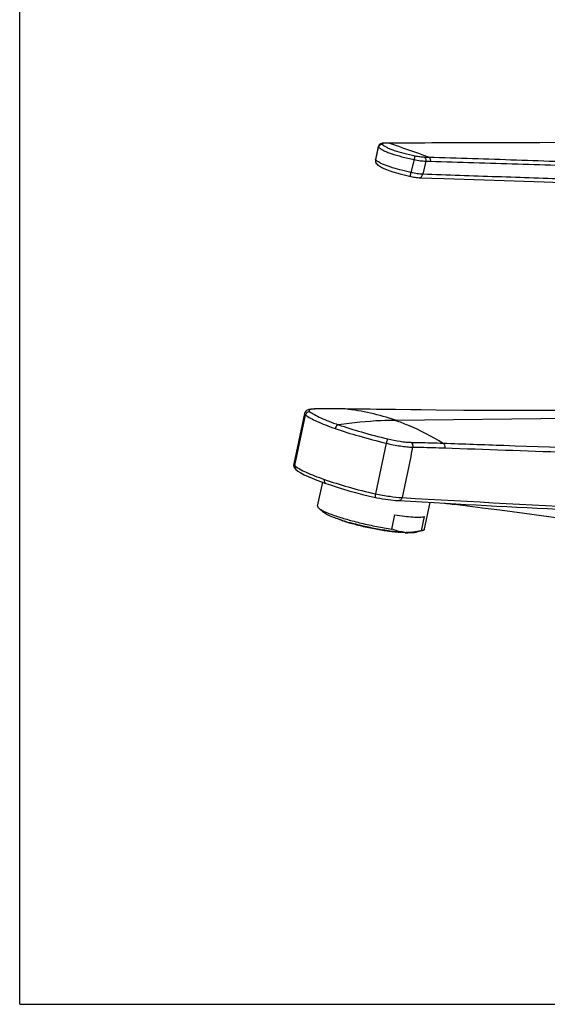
# Model space of a CAD drawing. Header units: millimetres. Extents: x 0 to 559, y 0 to 432.
# Tile 1 of 7: x 0 to 116, y 0 to 216. Entities that reach past the tile are written whole.
import ezdxf

# ---------------------------------------------------------------- set-up
doc = ezdxf.new("R2010")
doc.units = ezdxf.units.MM
doc.header["$LTSCALE"] = 30.734
doc.layers.get('0').update_dxf_attribs({"linetype": 'CONTINUOUS'})

msp = doc.modelspace()

# ---------------------------------------------------------------- linework, layer by layer
at = {"color": 7, "linetype": 'CONTINUOUS'}
for p, q in [((0, 0), (0, 431.8)), ((78.64, 188.09), (78.04, 185.21)), ((79.93, 188.82), (79.78, 188.82)), ((85.44, 188.86), (79.92, 188.82)), ((78.02, 185), (78.04, 184.82)), ((78.39, 184.18), (78.38, 184.19)), ((115.05, 180.33), (123.98, 180.02)), ((64.73, 130.54), (64.63, 130.54)), ((65.58, 130.55), (64.73, 130.54)), ((71.34, 130.54), (69.01, 130.56)), ((91.33, 130.29), (71.34, 130.54)), ((62.47, 129.53), (60.11, 118.48)), ((65.35, 109.25), (66.46, 114.46)), ((67.14, 114.22), (67.14, 114.22)), ((83.19, 110.44), (93.41, 109.86)), ((65.62, 108.78), (66.67, 107.87)), ((88.82, 104.24), (90.06, 110.05)), ((93.19, 109.87), (93.31, 109.86)), ((93.31, 109.86), (93.58, 109.84)), ((93.58, 109.84), (93.93, 109.8)), ((93.93, 109.8), (94.88, 109.7)), ((94.88, 109.7), (96.06, 109.57)), ((96.06, 109.57), (98.19, 109.31)), ((98.19, 109.31), (101.53, 108.9)), ((101.53, 108.9), (105.33, 108.41)), ((105.33, 108.41), (110.69, 107.7)), ((81.62, 104.22), (82.28, 107.3)), ((88.11, 103.85), (88.77, 106.93)), ((88.38, 103.92), (87.06, 103.52)), ((0, 0), (558.8, 0))]:
    msp.add_line(p, q, dxfattribs=at)
at = {"color": 9, "linetype": 'CONTINUOUS'}
for p, q in [((78.14, 185.19), (78.71, 187.95)), ((80.22, 188.8), (80.07, 188.8)), ((80.52, 188.8), (80.22, 188.8)), ((80.67, 188.8), (80.52, 188.8)), ((80.97, 188.81), (80.67, 188.8)), ((108.81, 188.87), (106.15, 188.87)), ((78.12, 185.08), (78.14, 185.19)), ((86.5, 185.23), (85.82, 182.4)), ((89.07, 184.87), (88.4, 182)), ((71.38, 130.54), (71.34, 130.54)), ((85.81, 130.36), (82.4, 130.4)), ((88.07, 130.33), (85.81, 130.36)), ((60.32, 118.12), (62.69, 129.21)), ((131.49, 128.6), (82.41, 128.05)), ((80.4, 123.04), (78.05, 111.94))]:
    msp.add_line(p, q, dxfattribs=at)
at = {"color": 7, "linetype": 'CONTINUOUS'}
for points in [[(79.33, 188.76), (79.2, 188.71), (79.06, 188.65), (78.94, 188.56), (78.83, 188.45), (78.74, 188.33), (78.67, 188.19), (78.64, 188.09)], [(79.78, 188.82), (79.62, 188.81), (79.48, 188.79), (79.33, 188.76)], [(95.8, 188.88), (90.5, 188.87), (85.44, 188.86)], [(111.6, 188.87), (107.18, 188.87), (95.8, 188.88)], [(121.82, 188.95), (114.08, 188.88), (111.6, 188.87)], [(78.04, 185.21), (78.04, 185.18), (78.02, 185)], [(78.04, 184.82), (78.08, 184.65), (78.15, 184.49), (78.24, 184.34), (78.35, 184.22), (78.39, 184.18)], [(78.38, 184.19), (78.59, 184.01), (78.96, 183.76), (79.4, 183.52), (79.9, 183.28), (80.49, 183.04), (81.15, 182.79), (81.87, 182.55), (82.65, 182.31), (83.48, 182.08), (84.34, 181.85), (85.21, 181.65), (85.79, 181.52)], [(85.79, 181.52), (85.85, 181.51), (86.14, 181.45), (86.45, 181.4), (86.75, 181.35), (87.06, 181.31), (87.35, 181.28), (87.63, 181.26), (87.69, 181.26)], [(87.69, 181.26), (93.07, 181.07), (115.05, 180.33)], [(64.63, 130.54), (64.35, 130.53), (64.09, 130.52), (63.86, 130.49), (63.65, 130.46), (63.45, 130.42), (63.26, 130.36), (63.08, 130.29), (62.9, 130.18), (62.74, 130.03), (62.59, 129.84), (62.5, 129.62), (62.47, 129.53)], [(69.01, 130.56), (67.82, 130.56), (66.67, 130.56), (65.58, 130.55)], [(123.65, 130.18), (116.92, 130.17), (110.19, 130.18), (103.68, 130.2), (97.4, 130.23), (91.33, 130.29)], [(60.11, 118.48), (60.09, 118.3), (60.1, 118.1)], [(60.1, 118.1), (60.15, 117.9), (60.23, 117.72)], [(60.23, 117.72), (60.33, 117.57), (60.44, 117.43), (60.56, 117.31), (60.58, 117.3)], [(60.58, 117.3), (61.03, 116.94), (61.68, 116.53), (62.41, 116.13), (63.24, 115.74), (64.15, 115.35), (65.14, 114.95), (66.21, 114.55), (67.14, 114.22)], [(67.14, 114.22), (68.14, 113.88), (69.43, 113.46), (70.78, 113.03), (72.2, 112.61), (73.67, 112.2), (75.19, 111.81), (76.75, 111.43), (78.06, 111.14)], [(78.06, 111.14), (78.37, 111.08), (78.98, 110.96), (79.59, 110.85), (80.2, 110.76), (80.79, 110.67), (81.37, 110.6), (81.92, 110.54), (82.45, 110.49), (82.93, 110.45), (83.19, 110.44)], [(110.69, 107.7), (118.19, 106.68), (119.37, 106.52)]]:
    msp.add_lwpolyline(points, dxfattribs=at)
at = {"color": 9, "linetype": 'CONTINUOUS'}
for centre, radius, start, end in [((-104.77, -358.09), 577.58, 70.32436, 71.24139), ((79.09, 184.87), 0.996, 167.5821, 181.5403), ((79.01, 184.85), 0.908, 218.9338, 226.3578), ((64.9, 122.7), 7.83, 92.5282, 93.7792), ((64.74, 130.03), 0.513, 78.1818, 90.6789), ((71.33, 130.03), 0.512, 84.0294, 89.2771), ((66.1, 81.4), 49.42, 70.7277, 83.8621), ((411.67, 5822.66), 5720.95, 266.71511, 267.17412), ((310.87, 4047.71), 3943.85, 266.83917, 267.35971)]:
    msp.add_arc(centre, radius, start, end, dxfattribs=at)
at = {"color": 7, "linetype": 'CONTINUOUS'}
for centre, radius, start, end in [((79.36, 137.06), 31.61, 249.5201, 250.8195), ((84.25, 148.93), 44.9, 252.2552, 252.8957), ((79.33, 130.25), 25.67, 250.4768, 250.7842), ((86.84, 157.47), 53.83, 252.9341, 254.3494), ((88.43, 163.1), 59.68, 254.338, 254.6039), ((84.5, 146.26), 42.5, 253.3481, 253.6651), ((85.24, 112.27), 8.81, 263.2789, 264.4399), ((85.25, 112.33), 8.87, 264.4424, 266.7583), ((85.84, 126.23), 22.86, 266.7522, 267.2564), ((85.68, 122.84), 19.47, 267.2329, 268.3612)]:
    msp.add_arc(centre, radius, start, end, dxfattribs=at)
at = {"color": 9, "linetype": 'CONTINUOUS'}
for points, knots in [([(78.64, 188.09), (78.64, 188.08), (78.64, 188.02), (78.68, 187.98), (78.71, 187.95)], [0, 0, 0, 0, 0.196264, 1, 1, 1, 1]), ([(79.57, 188.55), (79.39, 188.57), (78.98, 188.48), (78.75, 188.13), (78.71, 187.95)], [0, 0, 0, 0, 0.497223, 1, 1, 1, 1]), ([(78.71, 187.95), (78.84, 187.83), (79.17, 187.58), (79.77, 187.24), (80.56, 186.88), (81.9, 186.38), (83.9, 185.8), (85.59, 185.42), (86.5, 185.23)], [0, 0, 0, 0, 0.062907, 0.146847, 0.251015, 0.373769, 0.665664, 1, 1, 1, 1]), ([(79.52, 188.62), (79.52, 188.61), (79.54, 188.59), (79.55, 188.56), (79.57, 188.55)], [0, 0, 0, 0, 0.212426, 1, 1, 1, 1]), ([(79.74, 188.77), (79.69, 188.77), (79.62, 188.75), (79.54, 188.71), (79.53, 188.68)], [0, 0, 0, 0, 0.613202, 1, 1, 1, 1]), ([(79.57, 188.55), (79.68, 188.43), (79.98, 188.2), (80.54, 187.89), (81.26, 187.56), (82.51, 187.09), (84.35, 186.56), (85.92, 186.21), (86.76, 186.04)], [0, 0, 0, 0, 0.062713, 0.146362, 0.25032, 0.373032, 0.665275, 1, 1, 1, 1]), ([(80.07, 188.8), (80.04, 188.8), (79.93, 188.8), (79.82, 188.79), (79.74, 188.77)], [0, 0, 0, 0, 0.287244, 1, 1, 1, 1]), ([(106.15, 188.87), (101.96, 188.87), (93.56, 188.88), (85.17, 188.85), (80.97, 188.81)], [0, 0, 0, 0, 0.499957, 1, 1, 1, 1]), ([(86.76, 186.04), (86.75, 186.03), (86.73, 186), (86.68, 185.91), (86.62, 185.75), (86.56, 185.51), (86.52, 185.33), (86.5, 185.23)], [0, 0, 0, 0, 0.050119, 0.127702, 0.358528, 0.663707, 1, 1, 1, 1]), ([(86.76, 186.04), (87.1, 185.97), (87.75, 185.86), (88.4, 185.8), (88.7, 185.79)], [0, 0, 0, 0, 0.53751, 1, 1, 1, 1]), ([(88.7, 185.79), (88.77, 185.77), (88.9, 185.67), (89.03, 185.44), (89.1, 185.16), (89.08, 184.97), (89.07, 184.87)], [0, 0, 0, 0, 0.21078, 0.45342, 0.72253, 1, 1, 1, 1]), ([(89.7, 185.76), (96.12, 185.59), (108.94, 185.17), (121.75, 184.7), (128.16, 184.5)], [0, 0, 0, 0, 0.500391, 1, 1, 1, 1]), ([(89.7, 185.76), (89.77, 185.74), (89.91, 185.64), (90.03, 185.41), (90.09, 185.14), (90.08, 184.94), (90.06, 184.85)], [0, 0, 0, 0, 0.211075, 0.453855, 0.722812, 1, 1, 1, 1]), ([(78.12, 185.08), (78.11, 185.09), (78.07, 185.13), (78.04, 185.18), (78.04, 185.21)], [0, 0, 0, 0, 0.334461, 1, 1, 1, 1]), ([(78.3, 184.28), (78.24, 184.35), (78.14, 184.53), (78.1, 184.74), (78.1, 184.84)], [0, 0, 0, 0, 0.497001, 1, 1, 1, 1]), ([(78.42, 184.85), (78.39, 184.87), (78.29, 184.94), (78.19, 185.02), (78.12, 185.08)], [0, 0, 0, 0, 0.27452, 1, 1, 1, 1]), ([(85.82, 182.4), (85.01, 182.57), (83.48, 182.94), (81.39, 183.55), (79.9, 184.09), (78.96, 184.53), (78.58, 184.74), (78.42, 184.85)], [0, 0, 0, 0, 0.318383, 0.602576, 0.834304, 0.926001, 1, 1, 1, 1]), ([(86.5, 185.23), (86.95, 185.14), (87.81, 184.98), (88.67, 184.89), (89.07, 184.87)], [0, 0, 0, 0, 0.538359, 1, 1, 1, 1]), ([(90.06, 184.85), (96.45, 184.68), (109.23, 184.29), (122, 183.85), (128.38, 183.66)], [0, 0, 0, 0, 0.500103, 1, 1, 1, 1]), ([(85.79, 181.52), (85.78, 181.52), (85.76, 181.55), (85.74, 181.64), (85.74, 181.81), (85.76, 182.08), (85.8, 182.29), (85.82, 182.4)], [0, 0, 0, 0, 0.036228, 0.097409, 0.30819, 0.621332, 1, 1, 1, 1]), ([(88.4, 182), (88, 182.02), (87.13, 182.13), (86.28, 182.29), (85.82, 182.4)], [0, 0, 0, 0, 0.461593, 1, 1, 1, 1]), ([(87.69, 181.26), (87.77, 181.26), (87.94, 181.3), (88.15, 181.46), (88.31, 181.7), (88.38, 181.9), (88.4, 182)], [0, 0, 0, 0, 0.213493, 0.447851, 0.71157, 1, 1, 1, 1]), ([(120.92, 180.9), (115.5, 181.09), (104.66, 181.44), (93.82, 181.81), (88.4, 182)], [0, 0, 0, 0, 0.500036, 1, 1, 1, 1]), ([(63.64, 129.94), (63.53, 129.95), (63.32, 129.92), (63.02, 129.77), (62.8, 129.52), (62.72, 129.31), (62.69, 129.21)], [0, 0, 0, 0, 0.245349, 0.495356, 0.748009, 1, 1, 1, 1]), ([(64.38, 130.52), (64.28, 130.51), (64.1, 130.49), (63.86, 130.45), (63.67, 130.4), (63.54, 130.34), (63.46, 130.25), (63.45, 130.14), (63.53, 130.04), (63.6, 129.98), (63.64, 129.94)], [0, 0, 0, 0, 0.220222, 0.401414, 0.543674, 0.649134, 0.725406, 0.792853, 0.879056, 1, 1, 1, 1]), ([(63.64, 129.94), (63.96, 129.71), (64.75, 129.23), (66.15, 128.54), (67.91, 127.81), (69.21, 127.33), (69.91, 127.08)], [0, 0, 0, 0, 0.172717, 0.399417, 0.67668, 1, 1, 1, 1]), ([(64.84, 130.53), (64.82, 130.53), (64.72, 130.53), (64.62, 130.53), (64.55, 130.52)], [0, 0, 0, 0, 0.25983, 1, 1, 1, 1]), ([(71.34, 130.54), (70.79, 130.55), (68.63, 130.57), (66.47, 130.56), (64.84, 130.53)], [0, 0, 0, 0, 0.250512, 1, 1, 1, 1]), ([(62.47, 129.53), (62.46, 129.48), (62.5, 129.38), (62.59, 129.29), (62.66, 129.23), (62.69, 129.21)], [0, 0, 0, 0, 0.386515, 0.65914, 1, 1, 1, 1]), ([(62.69, 129.21), (63.03, 128.96), (63.86, 128.47), (65.31, 127.76), (67.14, 127), (68.48, 126.5), (69.21, 126.25)], [0, 0, 0, 0, 0.174256, 0.401214, 0.677899, 1, 1, 1, 1]), ([(82.41, 128.05), (81.38, 128.04), (77.2, 127.92), (73.03, 127.53), (69.91, 127.08)], [0, 0, 0, 0, 0.247361, 1, 1, 1, 1]), ([(82.41, 128.05), (83.31, 127.74), (86.94, 126.36), (90.4, 124.58), (92.88, 123.04)], [0, 0, 0, 0, 0.246939, 1, 1, 1, 1]), ([(69.91, 127.08), (69.83, 127.07), (69.62, 126.98), (69.36, 126.69), (69.24, 126.41), (69.21, 126.25)], [0, 0, 0, 0, 0.210871, 0.58537, 1, 1, 1, 1]), ([(69.21, 126.25), (70.92, 125.65), (74.63, 124.51), (78.39, 123.53), (80.4, 123.04)], [0, 0, 0, 0, 0.466922, 1, 1, 1, 1]), ([(69.91, 127.08), (71.57, 126.51), (75.17, 125.4), (78.81, 124.45), (80.76, 123.98)], [0, 0, 0, 0, 0.466752, 1, 1, 1, 1]), ([(80.76, 123.98), (80.74, 123.96), (80.71, 123.93), (80.64, 123.82), (80.56, 123.62), (80.47, 123.35), (80.42, 123.14), (80.4, 123.04)], [0, 0, 0, 0, 0.061005, 0.145931, 0.380458, 0.677648, 1, 1, 1, 1]), ([(80.76, 123.98), (81.65, 123.76), (82.96, 123.51), (84.64, 123.29), (85.43, 123.24), (85.8, 123.23)], [0, 0, 0, 0, 0.537314, 0.785201, 1, 1, 1, 1]), ([(85.8, 123.23), (86.39, 123.22), (88.75, 123.18), (91.11, 123.11), (92.88, 123.04)], [0, 0, 0, 0, 0.251222, 1, 1, 1, 1]), ([(85.8, 123.23), (85.96, 123.15), (86.14, 122.88), (86.22, 122.49), (86.21, 122.27), (86.19, 122.16)], [0, 0, 0, 0, 0.456177, 0.72489, 1, 1, 1, 1]), ([(80.4, 123.04), (81.42, 122.78), (82.93, 122.49), (84.87, 122.24), (85.78, 122.17), (86.19, 122.16)], [0, 0, 0, 0, 0.538622, 0.786483, 1, 1, 1, 1]), ([(86.19, 122.16), (86.78, 122.16), (89.13, 122.13), (91.47, 122.06), (93.23, 122)], [0, 0, 0, 0, 0.250403, 1, 1, 1, 1]), ([(92.88, 123.04), (93.03, 122.95), (93.25, 122.6), (93.27, 122.2), (93.23, 122)], [0, 0, 0, 0, 0.462149, 1, 1, 1, 1]), ([(92.88, 123.04), (97.32, 122.89), (115.08, 122.25), (132.84, 121.59), (146.15, 121.09)], [0, 0, 0, 0, 0.250088, 1, 1, 1, 1]), ([(60.11, 118.48), (60.1, 118.46), (60.11, 118.38), (60.18, 118.25), (60.27, 118.16), (60.32, 118.12)], [0, 0, 0, 0, 0.186341, 0.529237, 1, 1, 1, 1]), ([(60.32, 118.12), (60.29, 117.97), (60.3, 117.66), (60.47, 117.39), (60.58, 117.3)], [0, 0, 0, 0, 0.50663, 1, 1, 1, 1]), ([(60.32, 118.12), (60.64, 117.84), (61.46, 117.31), (62.92, 116.6), (64.75, 115.85), (66.1, 115.36), (66.83, 115.1)], [0, 0, 0, 0, 0.176677, 0.40321, 0.678842, 1, 1, 1, 1]), ([(66.83, 115.1), (66.81, 115.01), (66.79, 114.82), (66.83, 114.55), (66.95, 114.33), (67.07, 114.24), (67.14, 114.22)], [0, 0, 0, 0, 0.294652, 0.561654, 0.793736, 1, 1, 1, 1]), ([(66.83, 115.1), (68.54, 114.51), (72.25, 113.33), (76.02, 112.37), (78.05, 111.94)], [0, 0, 0, 0, 0.467121, 1, 1, 1, 1]), ([(78.05, 111.94), (78.03, 111.84), (78, 111.65), (77.99, 111.44), (77.99, 111.29), (78.01, 111.21), (78.03, 111.15), (78.06, 111.14)], [0, 0, 0, 0, 0.374336, 0.684992, 0.804918, 0.89715, 1, 1, 1, 1]), ([(78.05, 111.94), (79.08, 111.72), (81.01, 111.38), (82.96, 111.17), (83.86, 111.12)], [0, 0, 0, 0, 0.539066, 1, 1, 1, 1]), ([(83.86, 111.12), (83.84, 111.02), (83.78, 110.84), (83.62, 110.61), (83.42, 110.46), (83.26, 110.43), (83.19, 110.44)], [0, 0, 0, 0, 0.286712, 0.550116, 0.78518, 1, 1, 1, 1])]:
    msp.add_open_spline(points, degree=3, knots=knots, dxfattribs=at)
for points in [[(79.53, 188.68), (79.52, 188.66), (79.52, 188.64), (79.52, 188.62)], [(80.07, 188.8), (80.02, 188.81), (79.97, 188.82), (79.93, 188.82)], [(80.97, 188.81), (80.93, 188.82), (80.88, 188.83), (80.83, 188.83)], [(88.7, 185.79), (89.03, 185.78), (89.37, 185.77), (89.7, 185.76)], [(89.07, 184.87), (89.4, 184.86), (89.73, 184.85), (90.06, 184.85)], [(82.4, 130.4), (78.73, 130.45), (75.05, 130.49), (71.38, 130.54)], [(86.19, 122.16), (85.42, 118.48), (84.64, 114.8), (83.86, 111.12)], [(93.23, 122), (110.95, 121.39), (128.67, 120.77), (146.39, 120.13)]]:
    msp.add_open_spline(points, degree=3, dxfattribs=at)
at = {"color": 7, "linetype": 'CONTINUOUS'}
for points, knots in [([(65.35, 109.25), (65.34, 109.18), (65.38, 109.05), (65.49, 108.9), (65.58, 108.82), (65.62, 108.78)], [0, 0, 0, 0, 0.398186, 0.66806, 1, 1, 1, 1]), ([(65.62, 108.78), (65.79, 108.64), (66.23, 108.35), (66.69, 108.12), (66.97, 108)], [0, 0, 0, 0, 0.418625, 1, 1, 1, 1]), ([(66.97, 108), (67.07, 107.95), (67.51, 107.76), (67.95, 107.58), (68.3, 107.45)], [0, 0, 0, 0, 0.227504, 1, 1, 1, 1]), ([(68.81, 106.78), (68.35, 106.95), (67.74, 107.21), (67.04, 107.6), (66.77, 107.78), (66.67, 107.87)], [0, 0, 0, 0, 0.602399, 0.827635, 1, 1, 1, 1]), ([(70.57, 106.16), (70.41, 106.21), (69.82, 106.41), (69.23, 106.61), (68.81, 106.78)], [0, 0, 0, 0, 0.268796, 1, 1, 1, 1]), ([(68.97, 107.21), (69.89, 106.89), (71.87, 106.28), (74.99, 105.48), (78.29, 104.77), (80.52, 104.38), (81.62, 104.22)], [0, 0, 0, 0, 0.222581, 0.477455, 0.743859, 1, 1, 1, 1]), ([(70.75, 106.05), (70.66, 106.08), (70.33, 106.2), (70, 106.33), (69.76, 106.43)], [0, 0, 0, 0, 0.266881, 1, 1, 1, 1]), ([(72.32, 105.54), (72.19, 105.58), (71.71, 105.73), (71.23, 105.88), (70.88, 106.01)], [0, 0, 0, 0, 0.263542, 1, 1, 1, 1]), ([(82.28, 107.3), (82.98, 107.2), (84.3, 107.02), (86.11, 106.86), (87.41, 106.82), (88.26, 106.86), (88.61, 106.9), (88.77, 106.93)], [0, 0, 0, 0, 0.32733, 0.609982, 0.836829, 0.926706, 1, 1, 1, 1]), ([(83.64, 103.47), (83.29, 103.47), (82.52, 103.52), (80.8, 103.7), (78.4, 104.08), (75.47, 104.69), (73.5, 105.2), (72.54, 105.48)], [0, 0, 0, 0, 0.094134, 0.204399, 0.46011, 0.736555, 1, 1, 1, 1]), ([(84.54, 103.4), (83.68, 103.45), (81.8, 103.65), (78.86, 104.12), (75.73, 104.76), (73.62, 105.28), (72.59, 105.56)], [0, 0, 0, 0, 0.211998, 0.465145, 0.736174, 1, 1, 1, 1]), ([(84.21, 103.53), (83.77, 103.58), (82.88, 103.75), (82.04, 104.05), (81.62, 104.22)], [0, 0, 0, 0, 0.501392, 1, 1, 1, 1]), ([(88.11, 103.85), (88, 103.83), (87.55, 103.72), (87.1, 103.63), (86.77, 103.58)], [0, 0, 0, 0, 0.252808, 1, 1, 1, 1]), ([(88.11, 103.85), (88.13, 103.86), (88.23, 103.88), (88.32, 103.9), (88.38, 103.92)], [0, 0, 0, 0, 0.2694, 1, 1, 1, 1]), ([(88.38, 103.92), (88.44, 103.94), (88.55, 103.98), (88.72, 104.07), (88.81, 104.17), (88.82, 104.24)], [0, 0, 0, 0, 0.331939, 0.601813, 1, 1, 1, 1]), ([(86.77, 103.58), (86.6, 103.55), (85.93, 103.47), (85.25, 103.45), (84.75, 103.48)], [0, 0, 0, 0, 0.254338, 1, 1, 1, 1]), ([(87.06, 103.52), (86.95, 103.48), (86.69, 103.43), (86.04, 103.36), (85.51, 103.36), (85.12, 103.38)], [0, 0, 0, 0, 0.17887, 0.405799, 1, 1, 1, 1])]:
    msp.add_open_spline(points, degree=3, knots=knots, dxfattribs=at)

doc.saveas('drawing.dxf')
